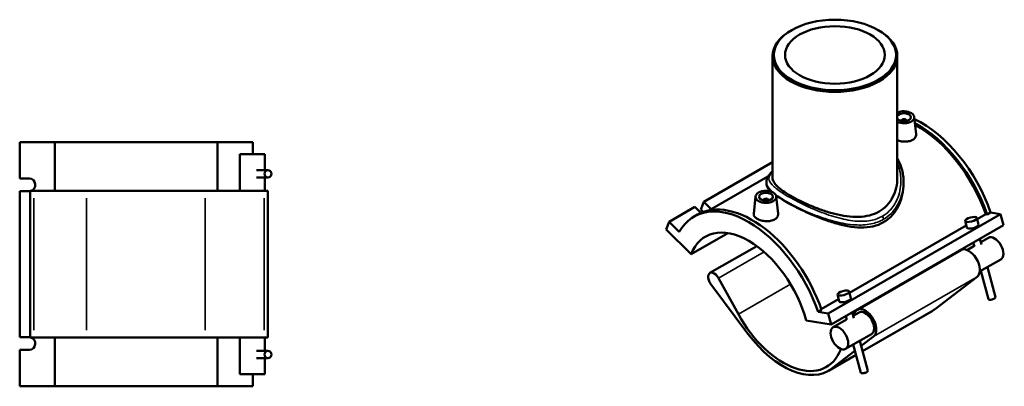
# Model space of a CAD drawing. Header units: millimetres. Extents: x -15 to 1124, y -66 to 1116.
# Tile 4 of 4: x 413 to 1124, y 852 to 1116. Entities that reach past the tile are written whole.
import ezdxf

# ---------------------------------------------------------------- set-up
doc = ezdxf.new("R2010")
doc.units = ezdxf.units.MM
doc.layers.add('Visible (ANSI)', color=7, linetype='Continuous', lineweight=50)
doc.layers.add('Visible Narrow (ANSI)', color=7, linetype='Continuous', lineweight=35)

msp = doc.modelspace()

# ---------------------------------------------------------------- linework, layer by layer
at = {"layer": 'Visible (ANSI)'}
for p, q in [((970.384, 1108.798), (969.745, 1108.427)), ((1032.991, 1108.798), (1033.63, 1108.427)), ((956.687, 1090.174), (956.687, 1002.249)), ((1046.687, 1090.174), (1046.687, 1002.249)), ((1058.953, 1046.263), (1060.283, 1033.867)), ((1049.468, 1043.545), (1049.468, 1043.358)), ((1053.468, 1043.545), (1053.468, 1043.358)), ((413.422, 1001.819), (413.422, 1028.119)), ((438.793, 1028.119), (413.422, 1028.119)), ((438.793, 1028.119), (438.793, 992.919)), ((438.793, 1028.119), (556.255, 1028.119)), ((556.255, 1028.119), (581.627, 1028.119)), ((556.255, 992.919), (556.255, 1028.119)), ((581.627, 1019.319), (581.627, 1028.119)), ((590.274, 1019.319), (572.274, 1019.319)), ((572.274, 992.919), (572.274, 1019.319)), ((590.274, 1007.864), (590.274, 1019.319)), ((956.687, 1013.597), (907.07, 985.024)), ((413.422, 1001.819), (420.469, 1001.819)), ((592.577, 1007.864), (584.352, 1007.864)), ((592.577, 1002.614), (584.352, 1002.614)), ((590.274, 992.919), (590.274, 1002.614)), ((953.324, 1003.289), (911.08, 978.962)), ((952.187, 999.362), (952.187, 998.237)), ((1051.187, 999.362), (1051.187, 998.237)), ((420.469, 992.819), (413.422, 992.819)), ((413.422, 887.419), (413.422, 992.819)), ((423.716, 992.919), (420.945, 992.919)), ((420.945, 887.319), (420.945, 992.919)), ((423.716, 992.919), (461.587, 992.919)), ((547.299, 992.919), (461.587, 992.919)), ((547.299, 992.919), (589.807, 992.919)), ((592.524, 992.919), (589.807, 992.919)), ((592.524, 887.319), (592.524, 992.919)), ((944.421, 988.93), (943.087, 976.483)), ((959.393, 988.93), (960.722, 976.534)), ((900.706, 981.359), (882.109, 970.65)), ((905, 977.078), (900.706, 981.359)), ((904.953, 979.52), (907.07, 985.024)), ((907.07, 985.024), (912.053, 980.057)), ((949.907, 986.025), (949.907, 986.211)), ((953.907, 986.025), (953.907, 986.211)), ((900.013, 974.378), (902.502, 975.811)), ((906.712, 977.767), (904.953, 979.52)), ((1121.266, 976.261), (996.815, 904.595)), ((1104.058, 973.454), (1105.328, 968.689)), ((1104.297, 972.558), (1110.474, 976.115)), ((1110.474, 976.115), (1111.511, 975.954)), ((1111.511, 975.954), (1114, 977.388)), ((1121.266, 976.261), (1114, 977.388)), ((1123.382, 968.32), (1121.266, 976.261)), ((879.993, 965.146), (882.109, 970.65)), ((882.109, 970.65), (889.375, 963.407)), ((1123.382, 968.32), (998.931, 896.654)), ((1012.204, 919.525), (1096.447, 968.037)), ((1095.604, 971.2), (1096.873, 966.436)), ((897.933, 947.265), (879.993, 965.146)), ((897.933, 947.265), (924.507, 962.568)), ((945.237, 953.207), (911.477, 933.765)), ((1102.2, 953.244), (1097.133, 950.327)), ((1101.535, 955.739), (1102.277, 952.956)), ((1106.245, 958.452), (1107.35, 954.308)), ((1112.419, 959.129), (1106.91, 955.957)), ((1092.629, 950.329), (1017.958, 907.329)), ((1121.402, 943.531), (1106.116, 934.728)), ((1111.709, 937.949), (1117.483, 916.283)), ((1104.276, 931.112), (1074.219, 907.975)), ((1106.999, 935.237), (1112.41, 914.932)), ((912.162, 925.634), (938.941, 889.949)), ((931.982, 904.061), (917.705, 930.04)), ((1004.78, 913.403), (1003.51, 918.167)), ((1013.235, 915.656), (1011.965, 920.42)), ((991.819, 907.786), (1004.353, 915.004)), ((989.549, 905.721), (992.038, 907.155)), ((996.815, 904.595), (989.549, 905.721)), ((998.931, 896.654), (996.815, 904.595)), ((1010.183, 899.923), (1009.441, 902.706)), ((1015.256, 901.275), (1014.152, 905.419)), ((1019.081, 905.38), (1014.816, 902.924)), ((1016.107, 905.056), (1015.409, 903.265)), ((1071.772, 906.338), (1021.605, 877.449)), ((980.991, 899.435), (998.931, 896.654)), ((1010.106, 900.211), (1000.413, 894.63)), ((1028.064, 889.781), (1009.396, 879.031)), ((1020.609, 881.187), (1029.606, 888.112)), ((413.422, 887.419), (420.469, 887.419)), ((420.945, 887.319), (423.716, 887.319)), ((461.587, 887.319), (423.716, 887.319)), ((438.793, 887.319), (438.793, 852.119)), ((461.587, 887.319), (547.299, 887.319)), ((589.807, 887.319), (547.299, 887.319)), ((556.255, 852.119), (556.255, 887.319)), ((572.274, 860.919), (572.274, 887.319)), ((589.807, 887.319), (592.524, 887.319)), ((590.274, 877.624), (590.274, 887.319)), ((1020.316, 861.898), (1014.905, 882.204)), ((1025.389, 863.25), (1019.615, 884.916)), ((420.469, 878.419), (413.422, 878.419)), ((413.422, 852.119), (413.422, 878.419)), ((584.352, 877.624), (592.577, 877.624)), ((1016.895, 874.737), (997.101, 863.338)), ((999.548, 864.975), (1016.101, 877.716)), ((1005.943, 878.973), (1005.827, 878.678)), ((584.352, 872.374), (592.577, 872.374)), ((590.274, 860.919), (590.274, 872.374)), ((572.274, 860.919), (590.274, 860.919)), ((581.627, 852.119), (581.627, 860.919)), ((438.793, 852.119), (413.422, 852.119)), ((556.255, 852.119), (438.793, 852.119)), ((581.627, 852.119), (556.255, 852.119))]:
    msp.add_line(p, q, dxfattribs=at)
for centre, major_axis, ratio in [((1001.687, 1090.91), (-44.1, 0), 0.5758617), ((1001.687, 1090.91), (-36, 0), 0.5758617), ((592.577, 1005.239), (0, 2.625), 0.9396926), ((951.907, 988.664), (-7.5, 0), 0.5758617), ((951.907, 988.664), (-5, 0), 0.5758617), ((1099.831, 972.327), (-4.227, -1.127), 0.3434135), ((1007.737, 919.294), (-4.227, -1.127), 0.3434135), ((1004.905, 886.83), (-4.491, 7.799), 0.5780931), ((592.577, 874.999), (0, 2.625), 0.9396926)]:
    msp.add_ellipse(centre, major_axis=major_axis, ratio=ratio, dxfattribs=at)
for centre, major_axis, ratio, start_param, end_param in [((1001.687, 1090.174), (-45, 0), 0.5758617, 5.5016397, 10.2063236), ((1051.468, 1045.997), (7.5, 0), 0.5758617, 4.0213013, 8.5450693), ((1051.468, 1045.997), (-5, 0), 0.5758617, 0.2975301, 5.9856552), ((1051.468, 1043.545), (-2, 0), 0.5758617, 2.9729035, 6.4518745), ((1063.913, 977.541), (-39.448, 68.503), 0.5780931, 4.3889071, 5.5855288), ((1061.424, 976.107), (39.448, -68.503), 0.5780931, 1.2473144, 2.3938511), ((1061.424, 976.107), (-38.675, 67.16), 0.5780931, 4.3911349, 5.533525), ((420.469, 997.319), (0, 4.5), 0.9396926, 3.3528035, 6.2831853), ((420.469, 997.319), (0, -4.5), 0.9396926, 0, 0.1126268), ((939.462, 905.874), (-39.448, 68.503), 0.5780931, 4.3889071, 6.6105346), ((941.951, 907.308), (-39.448, 68.503), 0.5780931, 4.3889071, 6.2831853), ((951.907, 986.211), (-2, 0), 0.5758617, 2.9729035, 6.4518745), ((908.871, 978.224), (4.2, -1.615), 0.7388525, 0.9171636, 1.0311178), ((939.462, 905.874), (-31.19, 54.161), 0.5780931, 4.2779904, 6.7214513), ((1101.101, 967.563), (4.227, 1.127), 0.3434135, 3.1415927, 6.2831853), ((1116.91, 951.33), (-4.491, 7.799), 0.5780931, 3.1415927, 6.2831853), ((1098.243, 940.58), (-5.614, 9.749), 0.5780931, 3.2191026, 6.2831853), ((914.533, 928.458), (-3.057, 5.308), 0.5780931, 4.6778056, 8.0618073), ((1009.007, 914.529), (-4.227, -1.127), 0.3434135, 0, 3.1415927), ((1039.023, 963.207), (31.19, -54.161), 0.5780931, 5.3592425, 5.3641384), ((1114.946, 915.607), (2.536, 0.676), 0.3434135, 3.1415927, 6.2831853), ((964.352, 920.208), (31.19, -54.161), 0.5780931, 4.6778056, 6.7179123), ((1023.572, 897.58), (5.614, -9.749), 0.5780931, 0.0775099, 3.5763197), ((1023.572, 897.58), (-4.491, 7.799), 0.5780931, 3.1415927, 6.2831853), ((1039.023, 963.207), (32.749, -56.87), 0.5780931, 0, 0.0775099), ((964.352, 920.208), (32.749, -56.87), 0.5780931, 4.9202147, 6.3606952), ((420.469, 882.919), (0, 4.5), 0.9396926, 6.1705585, 6.2831853), ((420.469, 882.919), (0, 4.5), 0.9396926, 3.1415927, 6.0719744), ((1022.853, 862.574), (-2.536, -0.676), 0.3434135, 0, 3.1415927)]:
    msp.add_ellipse(centre, major_axis=major_axis, ratio=ratio, start_param=start_param, end_param=end_param, dxfattribs=at)
for points, knots in [([(1060.282, 1033.867), (1060.295, 1033.751), (1060.301, 1033.636), (1060.307, 1032.832), (1060.09, 1032.094), (1059.194, 1030.76), (1058.516, 1030.165), (1057.73, 1029.712)], [4.60813968, 4.60813968, 4.60813968, 4.60813968, 4.66300041, 4.66300041, 4.99629324, 4.99629324, 5.32958607, 5.32958607, 5.32958607, 5.32958607]), ([(1057.73, 1029.712), (1056.945, 1029.26), (1055.949, 1028.891), (1053.77, 1028.454), (1052.586, 1028.385), (1050.369, 1028.495), (1049.187, 1028.68), (1047.607, 1029.116), (1047.133, 1029.276), (1046.689, 1029.452)], [0, 0, 0, 0, 0.3332928, 0.3332928, 0.6665857, 0.6665857, 0.9994911, 0.9994911, 1.1506951, 1.1506951, 1.1506951, 1.1506951]), ([(1046.687, 1016.369), (1047.204, 1015.499), (1047.675, 1014.603), (1048.961, 1011.845), (1049.637, 1009.92), (1050.488, 1006.55), (1050.751, 1005.128), (1051.101, 1002.259), (1051.187, 1000.812), (1051.187, 999.362)], [40.2881352, 40.2881352, 40.2881352, 40.2881352, 40.6459971, 40.6459971, 41.366409, 41.366409, 41.8774423, 41.8774423, 42.3884756, 42.3884756, 42.3884756, 42.3884756]), ([(952.187, 999.362), (952.187, 1000.216), (952.348, 1001.067), (952.969, 1002.758), (953.457, 1003.582), (954.772, 1005.295), (955.653, 1006.169), (956.687, 1007.043)], [26.9710291, 26.9710291, 26.9710291, 26.9710291, 27.5287046, 27.5287046, 28.1603734, 28.1603734, 28.9313194, 28.9313194, 28.9313194, 28.9313194]), ([(1046.687, 1002.249), (1046.687, 999.957), (1046.426, 997.571), (1045.316, 992.865), (1044.469, 990.546), (1042.205, 986.223), (1040.786, 984.218), (1037.465, 980.723), (1035.562, 979.235), (1031.452, 976.868), (1029.145, 975.932), (1024.166, 974.647), (1021.493, 974.296), (1015.959, 974.128), (1013.092, 974.308), (1007.347, 975.067), (1004.469, 975.645), (998.919, 977.023), (996.045, 977.875), (990.296, 979.819), (987.422, 980.91), (981.874, 983.216), (979.196, 984.433), (974.216, 986.875), (971.914, 988.1), (967.822, 990.456), (965.92, 991.652), (962.596, 993.992), (961.173, 995.138), (958.903, 997.333), (958.055, 998.386), (956.947, 1000.39), (956.687, 1001.343), (956.687, 1002.249)], [10.4323175, 10.4323175, 10.4323175, 10.4323175, 11.3043261, 11.3043261, 12.1763348, 12.1763348, 13.0483435, 13.0483435, 13.9203522, 13.9203522, 14.7923608, 14.7923608, 15.6643695, 15.6643695, 16.5363782, 16.5363782, 17.4083869, 17.4083869, 18.2764222, 18.2764222, 19.1444576, 19.1444576, 20.0124929, 20.0124929, 20.8805282, 20.8805282, 21.7485636, 21.7485636, 22.6165989, 22.6165989, 23.4846343, 23.4846343, 24.3526696, 24.3526696, 24.3526696, 24.3526696]), ([(955.838, 992.342), (954.598, 993.463), (953.674, 994.512), (952.468, 996.471), (952.187, 997.382), (952.187, 998.237)], [9.6620161, 9.6620161, 9.6620161, 9.6620161, 10.6232343, 10.6232343, 11.5858684, 11.5858684, 11.5858684, 11.5858684]), ([(1051.187, 998.237), (1051.187, 995.59), (1050.902, 992.829), (1049.692, 987.375), (1048.768, 984.682), (1046.293, 979.666), (1044.738, 977.341), (1041.082, 973.317), (1038.978, 971.622), (1036.689, 970.303)], [27.0565328, 27.0565328, 27.0565328, 27.0565328, 28.0277318, 28.0277318, 28.9989309, 28.9989309, 29.9701299, 29.9701299, 30.9413289, 30.9413289, 30.9413289, 30.9413289]), ([(1036.689, 970.303), (1034.4, 968.985), (1031.841, 967.996), (1026.341, 966.746), (1023.399, 966.483), (1017.322, 966.574), (1014.18, 966.925), (1007.887, 968.059), (1004.735, 968.84), (998.666, 970.616), (995.524, 971.677), (989.225, 974.038), (986.068, 975.339), (979.963, 978.041), (977.009, 979.446), (971.504, 982.228), (968.955, 983.605), (964.417, 986.218), (962.315, 987.519), (960.041, 989.07), (959.614, 989.369), (959.204, 989.664)], [0, 0, 0, 0, 0.971199, 0.971199, 1.942398, 1.942398, 2.9135971, 2.9135971, 3.8847961, 3.8847961, 4.8474301, 4.8474301, 5.8100641, 5.8100641, 6.7726982, 6.7726982, 7.7353322, 7.7353322, 8.6979663, 8.6979663, 8.9304127, 8.9304127, 8.9304127, 8.9304127]), ([(958.17, 972.379), (957.384, 971.927), (956.389, 971.558), (954.209, 971.121), (953.025, 971.052), (950.808, 971.161), (949.627, 971.347), (947.453, 971.947), (946.46, 972.361), (944.891, 973.264), (944.21, 973.814), (943.303, 974.988), (943.077, 975.613), (943.072, 976.293), (943.077, 976.387), (943.087, 976.483)], [2.664793, 2.664793, 2.664793, 2.664793, 2.9980859, 2.9980859, 3.3313787, 3.3313787, 3.6642841, 3.6642841, 3.9971896, 3.9971896, 4.330095, 4.330095, 4.6630004, 4.6630004, 4.7161676, 4.7161676, 4.7161676, 4.7161676]), ([(960.721, 976.534), (960.734, 976.418), (960.741, 976.303), (960.746, 975.498), (960.529, 974.761), (959.634, 973.427), (958.955, 972.832), (958.17, 972.379)], [7.27293271, 7.27293271, 7.27293271, 7.27293271, 7.32779345, 7.32779345, 7.66108628, 7.66108628, 7.99437911, 7.99437911, 7.99437911, 7.99437911])]:
    msp.add_open_spline(points, degree=3, knots=knots, dxfattribs=at)
at = {"layer": 'Visible Narrow (ANSI)'}
for p, q in [((423.716, 892.599), (423.716, 987.639)), ((461.587, 892.599), (461.587, 987.639)), ((547.299, 987.639), (547.299, 892.599)), ((589.807, 892.599), (589.807, 987.639)), ((911.789, 979.37), (912.053, 980.057)), ((950.548, 948.953), (917.705, 930.04)), ((1104.276, 931.112), (1029.606, 888.112)), ((969.675, 925.767), (931.982, 904.061)), ((1021.553, 877.646), (1074.219, 907.975)), ((999.548, 864.975), (1016.842, 874.934))]:
    msp.add_line(p, q, dxfattribs=at)
msp.add_ellipse((1034.78, 973.563), major_axis=(-1.347, 2.34), ratio=0.5780931, start_param=3.9289245, end_param=4.8552566, dxfattribs=at)
for points, knots in [([(1046.687, 1013.202), (1046.921, 1012.659), (1047.139, 1012.109), (1048.761, 1007.652), (1049.405, 1003.454), (1049.18, 995.052), (1048.297, 990.839), (1045.256, 983.813), (1043.337, 980.89), (1039.425, 977.002), (1037.755, 975.72), (1035.927, 974.668)], [40.8112917, 40.8112917, 40.8112917, 40.8112917, 41.0332187, 41.0332187, 42.5894066, 42.5894066, 44.1610408, 44.1610408, 45.4607427, 45.4607427, 46.2524283, 46.2524283, 46.2524283, 46.2524283]), ([(1035.927, 974.668), (1033.37, 973.195), (1030.505, 972.177), (1023.958, 970.949), (1020.222, 970.867), (1011.914, 971.612), (1007.298, 972.58), (997.95, 975.235), (993.21, 976.935), (983.042, 981.094), (977.669, 983.638), (969.297, 988.079), (966.048, 989.982), (960.354, 993.749), (958.045, 995.581), (954.988, 998.868), (954.189, 1000.336), (953.953, 1003.434), (954.817, 1005.038), (956.687, 1006.81)], [15.4174761, 15.4174761, 15.4174761, 15.4174761, 16.5247676, 16.5247676, 17.7923228, 17.7923228, 19.2647586, 19.2647586, 20.7573579, 20.7573579, 22.5531849, 22.5531849, 23.9271096, 23.9271096, 25.4559375, 25.4559375, 26.9414919, 26.9414919, 28.7260997, 28.7260997, 28.7260997, 28.7260997]), ([(952.187, 999.362), (952.187, 999.331), (952.188, 999.3), (952.217, 997.712), (952.964, 996.101), (955.143, 993.543), (955.998, 992.7), (957.01, 991.828)], [-26.9710291, -26.9710291, -26.9710291, -26.9710291, -26.9414919, -26.9414919, -25.4559375, -25.4559375, -24.7629867, -24.7629867, -24.7629867, -24.7629867]), ([(1036.689, 972.464), (1038.623, 973.577), (1040.394, 974.917), (1044.562, 978.949), (1046.623, 981.953), (1049.937, 989.137), (1050.943, 993.426), (1051.174, 998.265), (1051.187, 998.814), (1051.187, 999.362)], [-46.2524283, -46.2524283, -46.2524283, -46.2524283, -45.4607427, -45.4607427, -44.1610408, -44.1610408, -42.5894066, -42.5894066, -42.3884756, -42.3884756, -42.3884756, -42.3884756]), ([(958.774, 990.401), (959.563, 989.799), (960.42, 989.184), (964.08, 986.704), (967.398, 984.753), (975.988, 980.266), (981.526, 977.742), (992.042, 973.689), (996.958, 972.062), (1006.678, 969.586), (1011.489, 968.723), (1020.172, 968.19), (1024.086, 968.376), (1030.966, 969.799), (1033.985, 970.907), (1036.689, 972.464)], [-24.3909386, -24.3909386, -24.3909386, -24.3909386, -23.9271096, -23.9271096, -22.5531849, -22.5531849, -20.7573579, -20.7573579, -19.2647586, -19.2647586, -17.7923228, -17.7923228, -16.5247676, -16.5247676, -15.4174761, -15.4174761, -15.4174761, -15.4174761])]:
    msp.add_open_spline(points, degree=3, knots=knots, dxfattribs=at)

doc.saveas('drawing.dxf')
